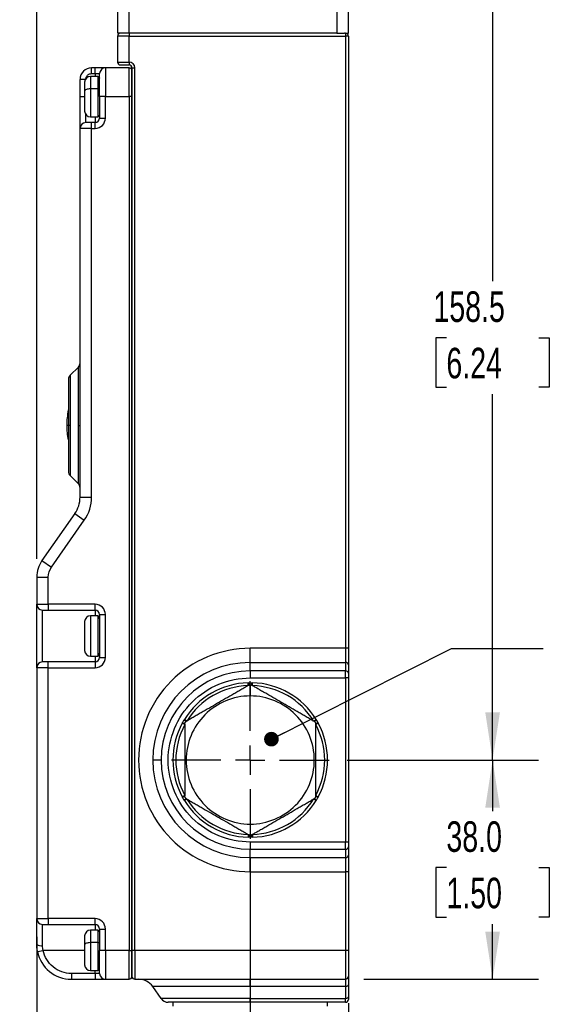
# Model space of a CAD drawing. Header units: millimetres. Extents: x 16 to 683, y 16 to 524.
# Tile 18 of 38: x 279 to 371, y 104 to 274. Entities that reach past the tile are written whole.
import ezdxf

# ---------------------------------------------------------------- set-up
doc = ezdxf.new("R2010")
doc.units = ezdxf.units.MM
doc.header["$LTSCALE"] = 2.5
doc.linetypes.add('CENTERX2', pattern=[20.32, 12.7, -2.54, 2.54, -2.54])
doc.layers.add('CENTER', color=40, linetype='CENTERX2')
doc.layers.add('DIMENSIONS', color=140, linetype='Continuous', lineweight=25)
doc.styles.add('SLDTEXTSTYLE0', font='TXT', dxfattribs={"width": 0.7})
doc.dimstyles.new('SLDDIMSTYLE1', dxfattribs={"dimtxt": 5.39502, "dimasz": 8.255, "dimexe": 0, "dimexo": 0.0625, "dimgap": 1.348755, "dimtad": 0, "dimtih": 1, "dimtoh": 1, "dimrnd": 1e-09, "dimzin": 4, "dimdsep": 46, "dimtxsty": 'SLDTEXTSTYLE0', "dimsah": 1, "dimcen": 0.09, "dimadec": 0, "dimazin": 1, "dimtfac": 1, "dimtofl": 0, "dimtmove": 0, "dimatfit": 3, "dimfxl": 0, "dimfrac": 2, "dimtolj": 1, "dimtzin": 12, "dimarcsym": 0})
doc.dimstyles.new('SLDDIMSTYLE2', dxfattribs={"dimtxt": 5.39502, "dimasz": 8.255, "dimexe": 0, "dimexo": 0.0625, "dimgap": 1.348755, "dimtad": 0, "dimtih": 1, "dimtoh": 1, "dimrnd": 1e-09, "dimzin": 12, "dimdsep": 46, "dimtxsty": 'SLDTEXTSTYLE0', "dimsah": 1, "dimcen": 0.09, "dimadec": 0, "dimazin": 3, "dimtfac": 1, "dimtofl": 0, "dimtmove": 0, "dimatfit": 3, "dimfxl": 0, "dimfrac": 2, "dimtolj": 1, "dimtzin": 12, "dimarcsym": 0})
doc.dimstyles.new('SLDDIMSTYLE4', dxfattribs={"dimtxt": 5.39502, "dimasz": 8.255, "dimexe": 0, "dimexo": 0.0625, "dimgap": 1.348755, "dimtad": 0, "dimtih": 1, "dimtoh": 1, "dimrnd": 1e-09, "dimzin": 4, "dimdsep": 46, "dimtxsty": 'SLDTEXTSTYLE0', "dimsah": 1, "dimcen": 0.09, "dimadec": 0, "dimazin": 1, "dimtfac": 1, "dimtmove": 0, "dimatfit": 0, "dimfxl": 0, "dimfrac": 2, "dimtolj": 1, "dimtzin": 12, "dimarcsym": 0})
doc.dimstyles.new('SLDDIMSTYLE6', dxfattribs={"dimtxt": 0.18, "dimasz": 2.54, "dimexe": 0, "dimexo": 0.0625, "dimgap": 0, "dimtad": 0, "dimtih": 1, "dimtoh": 1, "dimdec": 0, "dimrnd": 1e-09, "dimzin": 0, "dimdsep": 46, "dimtxsty": 'Standard', "dimblk1": 'DOT', "dimblk2": 'DOT', "dimsah": 1, "dimcen": 0.09, "dimadec": 0, "dimazin": 0, "dimtfac": 2.54, "dimtdec": 0, "dimtofl": 0, "dimtmove": 0, "dimatfit": 3, "dimldrblk": 'DOT', "dimfxl": 0, "dimfrac": 2, "dimtolj": 1, "dimtzin": 0, "dimarcsym": 0})

# ---------------------------------------------------------------- blocks, each defined once
blk = doc.blocks.new('_D_9')
at = {"layer": 'DIMENSIONS'}
for p, q in [((282.39, 180.99), (282.39, 358.09)), ((336.39, 274.78), (336.39, 358.09)), ((282.39, 350.16), (293.24, 350.16)), ((300.55, 350.16), (298.74, 350.16)), ((298.74, 350.16), (298.74, 341.58)), ((316.58, 350.16), (318.4, 350.16)), ((318.4, 350.16), (318.4, 341.58)), ((336.39, 350.16), (323.89, 350.16)), ((298.74, 341.58), (300.55, 341.58)), ((318.4, 341.58), (316.58, 341.58))]:
    blk.add_line(p, q, dxfattribs=at)
for points in [[(282.39, 350.16), (290.64, 348.89), (290.64, 351.43)], [(336.39, 350.16), (328.13, 351.43), (328.13, 348.89)]]:
    blk.add_solid(points, dxfattribs=at)
at = {"layer": 'DIMENSIONS', "char_height": 5.292, "attachment_point": 1, "style": 'SLDTEXTSTYLE0'}
for s, insert in [('54.0', (300.55, 358.19)), ('2.13', (300.55, 348.4))]:
    blk.add_mtext(s, dxfattribs=dict(at, insert=insert))
blk = doc.blocks.new('_D_10')
at = {"layer": 'DIMENSIONS'}
for p, q in [((319.39, 129.29), (319.39, 74.11)), ((336.39, 103.94), (336.39, 74.11)), ((319.39, 82.05), (303.51, 82.05)), ((336.39, 82.05), (346.07, 82.05)), ((353.38, 82.05), (351.57, 82.05)), ((351.57, 82.05), (351.57, 73.48)), ((369.41, 82.05), (371.22, 82.05)), ((371.22, 82.05), (371.22, 73.48)), ((351.57, 73.48), (353.38, 73.48)), ((371.22, 73.48), (369.41, 73.48))]:
    blk.add_line(p, q, dxfattribs=at)
for points in [[(319.39, 82.05), (311.13, 83.32), (311.13, 80.78)], [(336.39, 82.05), (344.64, 80.78), (344.64, 83.32)]]:
    blk.add_solid(points, dxfattribs=at)
at = {"layer": 'DIMENSIONS', "char_height": 5.292, "attachment_point": 1, "style": 'SLDTEXTSTYLE0'}
for s, insert in [('17.0', (353.38, 90.08)), ('0.67', (353.38, 80.3))]:
    blk.add_mtext(s, dxfattribs=dict(at, insert=insert))
blk = doc.blocks.new('_D_11')
at = {"layer": 'DIMENSIONS'}
for p, q in [((319.39, 129.29), (319.39, 74.11)), ((282.39, 115.43), (282.39, 74.11)), ((249.37, 82.05), (247.56, 82.05)), ((247.56, 82.05), (247.56, 73.48)), ((265.4, 82.05), (267.21, 82.05)), ((267.21, 82.05), (267.21, 73.48)), ((282.39, 82.05), (272.71, 82.05)), ((319.39, 82.05), (282.39, 82.05)), ((247.56, 73.48), (249.37, 73.48)), ((267.21, 73.48), (265.4, 73.48))]:
    blk.add_line(p, q, dxfattribs=at)
for points in [[(282.39, 82.05), (290.64, 80.78), (290.64, 83.32)], [(319.39, 82.05), (311.13, 83.32), (311.13, 80.78)]]:
    blk.add_solid(points, dxfattribs=at)
at = {"layer": 'DIMENSIONS', "char_height": 5.292, "attachment_point": 1, "style": 'SLDTEXTSTYLE0'}
for s, insert in [('37.0', (249.37, 90.08)), ('1.46', (249.37, 80.3))]:
    blk.add_mtext(s, dxfattribs=dict(at, insert=insert))
blk = doc.blocks.new('_D_12')
at = {"layer": 'DIMENSIONS'}
for p, q in [((336.21, 146.11), (369.33, 146.11)), ((361.39, 146.11), (361.39, 137.23)), ((353.38, 127.45), (351.57, 127.45)), ((351.57, 127.45), (351.57, 118.88)), ((369.41, 127.45), (371.22, 127.45)), ((371.22, 127.45), (371.22, 118.88)), ((351.57, 118.88), (353.38, 118.88)), ((371.22, 118.88), (369.41, 118.88)), ((361.39, 108.11), (361.39, 117.67)), ((339.06, 108.11), (369.33, 108.11))]:
    blk.add_line(p, q, dxfattribs=at)
for points in [[(361.39, 146.11), (360.12, 137.85), (362.66, 137.85)], [(361.39, 108.11), (362.66, 116.36), (360.12, 116.36)]]:
    blk.add_solid(points, dxfattribs=at)
at = {"layer": 'DIMENSIONS', "char_height": 5.292, "attachment_point": 1, "style": 'SLDTEXTSTYLE0'}
for s, insert in [('38.0', (353.38, 135.48)), ('1.50', (353.38, 125.7))]:
    blk.add_mtext(s, dxfattribs=dict(at, insert=insert))
blk = doc.blocks.new('_D_13')
at = {"layer": 'DIMENSIONS'}
for p, q in [((337.56, 304.61), (369.33, 304.61)), ((361.39, 304.61), (361.39, 229.1)), ((353.38, 219.32), (351.57, 219.32)), ((351.57, 219.32), (351.57, 210.75)), ((369.41, 219.32), (371.22, 219.32)), ((371.22, 219.32), (371.22, 210.75)), ((351.57, 210.75), (353.38, 210.75)), ((371.22, 210.75), (369.41, 210.75)), ((361.39, 146.11), (361.39, 209.54)), ((336.21, 146.11), (369.33, 146.11))]:
    blk.add_line(p, q, dxfattribs=at)
for points in [[(361.39, 304.61), (360.12, 296.35), (362.66, 296.35)], [(361.39, 146.11), (362.66, 154.36), (360.12, 154.36)]]:
    blk.add_solid(points, dxfattribs=at)
at = {"layer": 'DIMENSIONS', "char_height": 5.292, "attachment_point": 1, "style": 'SLDTEXTSTYLE0'}
for s, insert in [('158.5', (351.13, 227.35)), ('6.24', (353.38, 217.57))]:
    blk.add_mtext(s, dxfattribs=dict(at, insert=insert))
blk = doc.blocks.new('_Dot')
at = {"color": 0, "linetype": 'ByBlock', "lineweight": -2}
blk.add_line((-0.5, 0), (-1, 0), dxfattribs=at)
at = {"color": 0, "linetype": 'ByBlock', "const_width": 0.5}
blk.add_lwpolyline([(-0.25, 0, 1), (0.25, 0, 1)], format="xyb", close=True, dxfattribs=at)
blk = doc.blocks.new('SW_CENTERMARKSYMBOL_2')
at = {"layer": 'CENTER', "color": 0}
for p, q in [((0, 5.08), (0, 13.65)), ((0, 0), (0, 2.54)), ((-5.08, 0), (-13.65, 0)), ((0, 0), (-2.54, 0)), ((0, 0), (0, -2.54)), ((0, 0), (2.54, 0)), ((5.08, 0), (13.65, 0)), ((0, -5.08), (0, -13.65))]:
    blk.add_line(p, q, dxfattribs=at)

msp = doc.modelspace()

# ---------------------------------------------------------------- linework, layer by layer
for p, q in [((296.389281, 283.035626), (296.389281, 272.106694)), ((298.389281, 272.106694), (298.389281, 283.035626)), ((334.389281, 283.035626), (334.389281, 272.106694)), ((336.389281, 272.106694), (336.389281, 283.035626)), ((298.389281, 272.106694), (296.389281, 272.106694)), ((298.389281, 271.606694), (296.389281, 271.606694)), ((296.389281, 271.606694), (296.389281, 267.106694)), ((334.389281, 272.106694), (298.389281, 272.106694)), ((298.389281, 272.106694), (298.389281, 271.606694)), ((298.389281, 267.106694), (298.389281, 271.606694)), ((298.389281, 271.606694), (335.889281, 271.606694)), ((334.389281, 272.106694), (335.712156, 272.106694)), ((335.889281, 272.106694), (335.712156, 272.106694)), ((335.889281, 272.106694), (336.389281, 272.106694)), ((335.889281, 272.106694), (335.889281, 271.606694)), ((335.889281, 271.606694), (335.889281, 165.469225)), ((336.389281, 271.606694), (335.889281, 271.606694)), ((336.389281, 271.606694), (336.389281, 165.469225)), ((296.389281, 267.106694), (298.389281, 267.106694)), ((298.389281, 267.106694), (298.389281, 266.606694)), ((292.989281, 264.606694), (291.689281, 264.606694)), ((291.689281, 264.606694), (291.689281, 262.447365)), ((291.889281, 265.106694), (291.889281, 266.106694)), ((292.489281, 266.106694), (291.889281, 266.106694)), ((291.889281, 265.106694), (292.489281, 265.106694)), ((292.489281, 265.106694), (292.489281, 266.106694)), ((292.489281, 265.106694), (293.289281, 265.106694)), ((292.489281, 265.106694), (292.489281, 264.606694)), ((292.989281, 264.606694), (292.989281, 262.447365)), ((294.289281, 266.106694), (294.289281, 261.106694)), ((298.389281, 266.106694), (294.289281, 266.106694)), ((298.389281, 261.106694), (298.389281, 266.106694)), ((298.889281, 266.106694), (298.889281, 113.106694)), ((298.889281, 266.106694), (299.389281, 266.106694)), ((299.389281, 113.106694), (299.389281, 266.106694)), ((289.889281, 261.106694), (289.889281, 264.106694)), ((290.823255, 264.106694), (289.889281, 264.106694)), ((293.289281, 264.356694), (293.287846, 264.335997)), ((292.989281, 262.447365), (291.689281, 262.447365)), ((291.689281, 262.447365), (291.689281, 257.606694)), ((292.989281, 262.447365), (292.989281, 257.606694)), ((289.889281, 261.106694), (290.686099, 261.106694)), ((293.289281, 261.106694), (293.287846, 261.106694)), ((293.289281, 261.106694), (293.289281, 257.406694)), ((294.289281, 261.106694), (293.289281, 261.106694)), ((294.289281, 261.106694), (298.389281, 261.106694)), ((294.289281, 257.406694), (294.289281, 261.106694)), ((298.389281, 261.106694), (298.389281, 113.106694)), ((298.889281, 261.106694), (298.389281, 261.106694)), ((298.889281, 113.106694), (298.889281, 261.106694)), ((290.889281, 256.606694), (290.889281, 258.006694)), ((293.287846, 257.87739), (293.289281, 257.856694)), ((291.689281, 257.606694), (292.989281, 257.606694)), ((292.489281, 256.606694), (291.889281, 256.606694)), ((291.889281, 255.606694), (291.889281, 256.606694)), ((292.489281, 257.606694), (292.489281, 256.606694)), ((292.489281, 255.606694), (292.489281, 256.606694)), ((293.289281, 257.406694), (294.289281, 257.406694)), ((291.889281, 255.606694), (289.889281, 255.606694)), ((289.889281, 191.683188), (289.889281, 255.606694)), ((291.889281, 191.683188), (291.889281, 255.606694)), ((291.889281, 255.606694), (292.489281, 255.606694)), ((289.596387, 214.2138), (288.182174, 212.799587)), ((289.596387, 204.106694), (289.596387, 214.2138)), ((288.182174, 212.799587), (288.182174, 204.106694)), ((287.832465, 204.106694), (287.589281, 204.106694)), ((288.182174, 204.106694), (287.889281, 204.106694)), ((288.182174, 204.106694), (288.182174, 195.4138)), ((289.596387, 204.106694), (289.889281, 204.106694)), ((289.596387, 193.999587), (289.596387, 204.106694)), ((288.182174, 195.4138), (289.596387, 193.999587)), ((289.889281, 191.683188), (291.889281, 191.683188)), ((288.985041, 188.815305), (283.29352, 180.686972)), ((288.985041, 188.815305), (290.623345, 187.668152)), ((284.931825, 179.539819), (290.623345, 187.668152)), ((283.29352, 180.686972), (284.931825, 179.539819)), ((282.389281, 177.81909), (282.389281, 173.106694)), ((282.389281, 177.81909), (284.389281, 177.81909)), ((284.389281, 173.106694), (284.389281, 177.81909)), ((282.389281, 173.106694), (284.389281, 173.106694)), ((292.489281, 173.106694), (284.389281, 173.106694)), ((284.389281, 173.106694), (284.389281, 172.106694)), ((292.489281, 172.106694), (292.489281, 173.106694)), ((283.389281, 163.106694), (283.389281, 172.106694)), ((284.389281, 172.106694), (292.489281, 172.106694)), ((292.989281, 171.106694), (291.689281, 171.106694)), ((291.689281, 171.106129), (291.689281, 164.107258)), ((292.989281, 171.106129), (291.689281, 171.106129)), ((292.489281, 172.106694), (292.489281, 171.106694)), ((292.989281, 171.106129), (292.989281, 164.107258)), ((293.289281, 171.306694), (293.289281, 163.906694)), ((293.289281, 171.306694), (294.289281, 171.306694)), ((294.289281, 163.906694), (294.289281, 171.306694)), ((293.289281, 167.606694), (293.287846, 167.606694)), ((291.689281, 164.106694), (292.989281, 164.106694)), ((292.489281, 164.106694), (292.489281, 163.106694)), ((293.289281, 163.906694), (294.289281, 163.906694)), ((319.389281, 163.011769), (319.389281, 165.469225)), ((335.889281, 165.469225), (319.389281, 165.469225)), ((335.889281, 165.469225), (335.889281, 163.011769)), ((336.389281, 165.469225), (335.889281, 165.469225)), ((292.489281, 163.106694), (284.389281, 163.106694)), ((284.389281, 162.106694), (284.389281, 163.106694)), ((292.489281, 163.106694), (292.489281, 162.106694)), ((319.389281, 161.554571), (319.389281, 163.011769)), ((319.389281, 163.011769), (335.889281, 163.011769)), ((335.889281, 163.011769), (335.889281, 161.554571)), ((336.389281, 162.602193), (336.389281, 161.144995)), ((284.389281, 162.106694), (282.389281, 162.106694)), ((282.389281, 162.106694), (282.389281, 118.606694)), ((284.389281, 118.606694), (284.389281, 162.106694)), ((284.389281, 162.106694), (292.489281, 162.106694)), ((319.389281, 161.554571), (319.389281, 160.325843)), ((335.889281, 161.554571), (319.389281, 161.554571)), ((335.889281, 160.325843), (335.889281, 161.554571)), ((319.023765, 159.001514), (319.009598, 159.501313)), ((319.389281, 160.325843), (335.889281, 160.325843)), ((319.389281, 159.135194), (319.389281, 157.212545)), ((319.754796, 159.001514), (319.768964, 159.501313)), ((335.889281, 160.325843), (335.889281, 131.887544)), ((336.389281, 160.325843), (335.889281, 160.325843)), ((336.389281, 160.325843), (336.389281, 131.887544)), ((308.039281, 152.237558), (307.599358, 152.475189)), ((308.404796, 152.87065), (307.979041, 153.132818)), ((330.373765, 152.87065), (330.79952, 153.132818)), ((330.739281, 152.237558), (331.179203, 152.475189)), ((303.941403, 146.106694), (302.484206, 146.106694)), ((308.039281, 139.975829), (307.599358, 139.738199)), ((330.739281, 139.975829), (331.179203, 139.738199)), ((308.404796, 139.342737), (307.979041, 139.080569)), ((330.79952, 139.080569), (330.373765, 139.342737)), ((319.389281, 135.000842), (319.389281, 133.078193)), ((319.023765, 133.211873), (319.009598, 132.712074)), ((319.754796, 133.211873), (319.768964, 132.712074)), ((335.889281, 131.887544), (319.389281, 131.887544)), ((319.389281, 131.887544), (319.389281, 130.658816)), ((335.889281, 130.658816), (335.889281, 131.887544)), ((336.389281, 131.887544), (335.889281, 131.887544)), ((319.389281, 130.658816), (335.889281, 130.658816)), ((319.389281, 129.201618), (319.389281, 130.658816)), ((335.889281, 130.658816), (335.889281, 129.201618)), ((336.389281, 131.068392), (336.389281, 129.611194)), ((319.389281, 129.201618), (335.889281, 129.201618)), ((319.389281, 126.744162), (319.389281, 129.201618)), ((335.889281, 129.201618), (335.889281, 126.744162)), ((319.389281, 126.744162), (335.889281, 126.744162)), ((336.389281, 126.744162), (335.889281, 126.744162)), ((335.889281, 126.744162), (335.889281, 113.106694)), ((336.389281, 126.744162), (336.389281, 113.106694)), ((282.389281, 118.606694), (284.389281, 118.606694)), ((292.489281, 118.606694), (284.389281, 118.606694)), ((284.389281, 118.606694), (284.389281, 117.606694)), ((292.489281, 117.606694), (292.489281, 118.606694)), ((283.389281, 113.924875), (283.389281, 117.606694)), ((284.389281, 117.606694), (292.489281, 117.606694)), ((292.989281, 116.606694), (291.689281, 116.606694)), ((291.689281, 116.606694), (291.689281, 114.447365)), ((292.489281, 117.606694), (292.489281, 116.606694)), ((292.989281, 116.606694), (292.989281, 114.447365)), ((293.289281, 116.356694), (293.287846, 116.335997)), ((293.289281, 116.806694), (293.289281, 113.106694)), ((293.289281, 116.806694), (294.289281, 116.806694)), ((294.289281, 113.106694), (294.289281, 116.806694)), ((292.989281, 114.447365), (291.689281, 114.447365)), ((291.689281, 114.447365), (291.689281, 109.606694)), ((292.989281, 114.447365), (292.989281, 109.606694)), ((282.510505, 112.906694), (283.490301, 113.106694)), ((290.689281, 113.106694), (283.490301, 113.106694)), ((293.289281, 113.106694), (293.287846, 113.106694)), ((294.289281, 113.106694), (293.289281, 113.106694)), ((298.389281, 113.106694), (294.289281, 113.106694)), ((294.289281, 113.106694), (294.289281, 108.106694)), ((298.389281, 108.106694), (298.389281, 113.106694)), ((298.389281, 113.106694), (298.889281, 113.106694)), ((299.389281, 113.106694), (298.889281, 113.106694)), ((335.889281, 113.106694), (299.389281, 113.106694)), ((299.389281, 113.106694), (299.389281, 108.106694)), ((335.889281, 113.106694), (335.889281, 108.106694)), ((336.389281, 113.106694), (335.889281, 113.106694)), ((291.689281, 109.606694), (292.989281, 109.606694)), ((292.489281, 109.106694), (292.489281, 109.606694)), ((293.287846, 109.87739), (293.289281, 109.856694)), ((292.489281, 109.106694), (288.389281, 109.106694)), ((288.389281, 109.106694), (288.389281, 108.106694)), ((288.389281, 108.106694), (292.489281, 108.106694)), ((293.289281, 109.106694), (292.489281, 109.106694)), ((292.489281, 109.106694), (292.489281, 108.106694)), ((294.289281, 108.106694), (298.389281, 108.106694)), ((299.389281, 108.106694), (335.889281, 108.106694)), ((319.389281, 106.827423), (319.389281, 108.106694)), ((335.889281, 108.106694), (335.889281, 106.827423)), ((319.389281, 106.827423), (302.484206, 106.827423)), ((303.941403, 104.746329), (302.484206, 106.827423)), ((335.889281, 106.827423), (319.389281, 106.827423)), ((319.389281, 106.827423), (319.389281, 104.746329)), ((335.889281, 106.827423), (335.889281, 104.746329)), ((336.389281, 107.114211), (336.389281, 105.033117)), ((319.389281, 104.746329), (303.941403, 104.746329)), ((319.389281, 104.746329), (335.889281, 104.746329)), ((319.389281, 104.106694), (319.389281, 104.746329)), ((335.889281, 104.106694), (335.889281, 104.746329)), ((305.989281, 104.106694), (305.989281, 103.406694)), ((319.389281, 104.106694), (319.389281, 103.389899)), ((335.889281, 104.106694), (319.389281, 104.106694)), ((332.789281, 103.406694), (332.789281, 104.106694))]:
    msp.add_line(p, q)
at = {"flags": 128}
for points in [[(291.689281, 262.447365), (291.49419, 262.440005), (291.306597, 262.418207), (291.13371, 262.38281), (290.982174, 262.335173), (290.857811, 262.277127), (290.765401, 262.210903), (290.708495, 262.139045), (290.689281, 262.064316)], [(291.689281, 114.447365), (291.49419, 114.440005), (291.306597, 114.418207), (291.13371, 114.38281), (290.982174, 114.335173), (290.857811, 114.277127), (290.765401, 114.210903), (290.708495, 114.139045), (290.689281, 114.064316)], [(336.389281, 107.114211), (336.379673, 107.058261), (336.35122, 107.004462), (336.305016, 106.95488), (336.242834, 106.911421), (336.167066, 106.875755), (336.080622, 106.849253), (335.986826, 106.832933), (335.889281, 106.827423)], [(336.389281, 105.033117), (336.379673, 104.977168), (336.35122, 104.923368), (336.305016, 104.873786), (336.242834, 104.830327), (336.167066, 104.794661), (336.080622, 104.768159), (335.986826, 104.751839), (335.889281, 104.746329)]]:
    msp.add_lwpolyline(points, dxfattribs=at)
for centre, radius, start, end in [((296.889281, 271.606694), 0.5, 90, 180), ((335.889281, 271.606694), 0.5, 0, 90), ((296.889281, 267.106694), 0.5, 180, 270), ((298.389281, 266.106694), 0.5, 0, 90), ((291.889281, 264.106694), 2, 90, 180), ((291.689281, 263.606694), 1, 90, 180), ((292.989281, 264.306694), 0.3, 0, 90), ((294.289281, 265.106694), 1, 90, 180), ((298.389281, 265.606694), 0.5, 0, 90), ((293.04898, 262.137572), 0.315492, 40.78885828, 100.90755475), ((291.689281, 258.606694), 1, 180, 270), ((292.989281, 257.906694), 0.3, 270, 0), ((290.889281, 255.606694), 1, 90, 180), ((292.489281, 257.406694), 0.8, 270, 0), ((288.889281, 214.920907), 1, 315, 0), ((288.889281, 212.09248), 1, 135, 180), ((302.134281, 204.106694), 14.545, 169.36493434, 180), ((302.134281, 204.106694), 14.545, 180, 189.93484829), ((288.889281, 196.120907), 1, 180, 225), ((288.889281, 193.29248), 1, 0, 45), ((284.889281, 191.683188), 5, 325, 0), ((287.389281, 177.81909), 5, 145, 180), ((283.389281, 173.106694), 1, 180, 270), ((291.689281, 170.106694), 1, 90, 180), ((291.6892, 170.106209), 0.999919, 89.99537591, 179.99537517), ((292.489281, 171.306694), 0.8, 0, 90), ((292.989281, 170.806694), 0.3, 0, 90), ((292.989305, 170.806153), 0.299976, 0.00462483, 90.00462409), ((293.139281, 170.856694), 0.15, 270, 352.06936373), ((291.689281, 165.106694), 1, 180, 270), ((292.489281, 163.906694), 0.8, 270, 0), ((292.989281, 164.406694), 0.3, 270, 0), ((293.139281, 164.356694), 0.15, 0, 90), ((283.389281, 162.106694), 1, 90, 180), ((319.389281, 146.106694), 16.905075, 90, 180), ((335.930404, 162.55199), 0.461614, 6.24354639, 95.1110738), ((319.389281, 146.106694), 15.447877, 90, 180), ((335.930404, 161.094792), 0.461614, 6.24354639, 95.1110738), ((319.389281, 146.106694), 13.4, 91.62366685, 148.37633315), ((320.616044, 159.191869), 1.481932, 167.80709066, 184.7866932), ((318.162517, 159.191869), 1.481932, 355.2133068, 12.19290934), ((319.389281, 146.106694), 13.4, 31.62366685, 88.37633315), ((319.389281, 146.106694), 13.4, 151.62366685, 208.37633315), ((308.670568, 153.71169), 1.481932, 227.80709066, 244.7866932), ((307.443805, 151.586873), 1.481932, 55.2133068, 72.19290934), ((331.334757, 151.586873), 1.481932, 107.80709066, 124.7866932), ((330.107993, 153.71169), 1.481932, 295.2133068, 312.19290934), ((319.389281, 146.106694), 13.4, 331.62366685, 28.37633315), ((319.389281, 146.106694), 16.905075, 180, 270), ((319.389281, 146.106694), 15.447877, 180, 270), ((308.670568, 138.501697), 1.481932, 115.2133068, 132.19290934), ((307.443805, 140.626514), 1.481932, 287.80709066, 304.7866932), ((319.389281, 146.106694), 13.4, 211.62366685, 268.37633315), ((319.389281, 146.106694), 13.4, 271.62366685, 328.37633315), ((331.334757, 140.626514), 1.481932, 235.2133068, 252.19290934), ((330.107993, 138.501697), 1.481932, 47.80709066, 64.7866932), ((320.616044, 133.021518), 1.481932, 175.2133068, 192.19290934), ((318.162517, 133.021518), 1.481932, 347.80709066, 4.7866932), ((335.930404, 131.118595), 0.461614, 264.8889262, 353.75645361), ((335.930404, 129.661397), 0.461614, 264.8889262, 353.75645361), ((283.389281, 118.606694), 1, 180, 270), ((291.689281, 115.606694), 1, 90, 180), ((292.489281, 116.806694), 0.8, 0, 90), ((292.989281, 116.306694), 0.3, 0, 90), ((293.04898, 114.137572), 0.315492, 40.78885828, 100.90755475), ((283.147545, 115.436239), 1.530574, 240.30308502, 279.08722204), ((288.389281, 114.106694), 6, 191.53695903, 270), ((291.689281, 110.606694), 1, 180, 270), ((292.989281, 109.906694), 0.3, 270, 354.39443352), ((294.289281, 109.106694), 1, 180, 270), ((298.389281, 108.606694), 0.5, 270, 0), ((299.389281, 108.606694), 0.5, 180, 270), ((300.026749, 105.106694), 3, 35, 90), ((335.889281, 108.606694), 0.5, 270, 0), ((305.170131, 105.606694), 1.5, 215, 270), ((335.889281, 104.606694), 0.5, 270, 0)]:
    msp.add_arc(centre, radius, start, end)
for points in [[(298.389281, 272.106694), (297.561408, 272.106694), (296.889281, 272.106694), (296.889281, 272.106694)], [(296.889281, 266.606694), (296.889281, 266.606694), (297.561408, 266.606694), (298.389281, 266.606694)], [(299.389281, 266.106694), (299.389281, 266.658609), (298.941196, 267.106694), (298.389281, 267.106694)], [(294.289281, 266.106694), (294.289281, 266.106694), (293.482728, 266.106694), (292.489281, 266.106694)], [(298.889281, 261.106694), (298.889281, 263.590311), (298.889281, 265.606694), (298.889281, 265.606694)], [(291.889281, 256.606694), (291.337366, 256.606694), (290.889281, 256.606694), (290.889281, 256.606694)], [(290.623345, 187.668152), (291.44729, 188.844869), (291.889281, 190.246682), (291.889281, 191.683188)], [(284.389281, 177.81909), (284.389281, 178.434735), (284.578705, 179.035512), (284.931825, 179.539819)], [(283.389281, 172.106694), (283.389281, 172.106694), (283.837366, 172.106694), (284.389281, 172.106694)], [(292.489281, 162.106694), (293.482728, 162.106694), (294.289281, 162.913247), (294.289281, 163.906694)], [(284.389281, 163.106694), (283.837366, 163.106694), (283.389281, 163.106694), (283.389281, 163.106694)], [(319.023765, 159.001514), (314.67748, 158.878315), (310.684633, 156.573043), (308.404796, 152.87065)], [(319.389281, 159.506694), (319.463211, 159.506694), (319.537095, 159.506082), (319.61102, 159.504859)], [(330.373765, 152.87065), (328.093929, 156.573043), (324.101081, 158.878315), (319.754796, 159.001514)], [(308.039281, 152.237558), (305.972832, 148.411965), (305.972832, 143.801422), (308.039281, 139.975829)], [(330.739281, 139.975829), (332.805729, 143.801422), (332.805729, 148.411965), (330.739281, 152.237558)], [(308.404796, 139.342737), (310.684633, 135.640344), (314.67748, 133.335072), (319.023765, 133.211873)], [(319.754796, 133.211873), (324.101081, 133.335072), (328.093929, 135.640344), (330.373765, 139.342737)], [(319.61102, 132.708528), (319.537079, 132.707305), (319.463177, 132.706694), (319.389281, 132.706694)], [(283.389281, 117.606694), (283.389281, 117.606694), (283.837366, 117.606694), (284.389281, 117.606694)], [(283.490301, 113.106694), (283.422414, 113.378804), (283.389281, 113.651778), (283.389281, 113.924875)], [(298.889281, 108.606694), (298.889281, 108.606694), (298.889281, 110.623076), (298.889281, 113.106694)], [(298.889281, 113.106694), (298.889281, 110.623076), (298.889281, 108.606694), (298.889281, 108.606694)], [(292.489281, 108.106694), (293.482728, 108.106694), (294.289281, 108.106694), (294.289281, 108.106694)]]:
    msp.add_open_spline(points, degree=3)
for points, knots in [([(290.909467, 264.212522), (290.919849, 264.301872), (290.938148, 264.459364), (291.048491, 264.65941), (291.176913, 264.818703), (291.336271, 264.947949), (291.569244, 265.072517), (291.76352, 265.093264), (291.889281, 265.106694)], [0, 0, 0, 0, 0.1832149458, 0.3229410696, 0.4630348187, 0.6027611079, 0.7428550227, 1, 1, 1, 1]), ([(293.289281, 261.106694), (293.289281, 261.169999), (293.289281, 261.296194), (293.289281, 261.484595), (293.289281, 261.67134), (293.289281, 261.856426), (293.289281, 262.039852), (293.289281, 262.221613), (293.289281, 262.401708), (293.289281, 262.646448), (293.289281, 262.949807), (293.289281, 263.301554), (293.289281, 263.633223), (293.289281, 263.939977), (293.289281, 264.216959), (293.289281, 264.458779), (293.289281, 264.664505), (293.289281, 264.828457), (293.289281, 264.954228), (293.289281, 265.04197), (293.289281, 265.096719), (293.289281, 265.103359), (293.289281, 265.106694)], [0, 0, 0, 0, 0.0302321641, 0.0602656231, 0.0901667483, 0.120002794, 0.149841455, 0.1797504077, 0.2097968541, 0.2400470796, 0.3043172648, 0.3686712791, 0.4343090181, 0.5000323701, 0.5656701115, 0.6313934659, 0.6956636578, 0.7600176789, 0.8202677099, 0.8799880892, 0.9397189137, 1, 1, 1, 1]), ([(290.689281, 263.606368), (290.689281, 263.614454), (290.689281, 263.471744), (290.689281, 262.92181), (290.689281, 262.527236), (290.689281, 262.064316)], [0, 0, 0, 0, 0.5, 0.5, 1, 1, 1, 1]), ([(290.689281, 262.064316), (290.689281, 261.761065), (290.689281, 261.292905), (290.689281, 260.635381), (290.689281, 260.144636), (290.689281, 259.692295), (290.689281, 259.18847), (290.689281, 258.755043), (290.689281, 258.579998), (290.689281, 258.609221), (290.689281, 258.610423)], [0, 0, 0, 0, 0.1915990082, 0.2957913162, 0.4000931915, 0.5042855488, 0.6085874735, 0.8001864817, 0.9917854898, 1, 1, 1, 1]), ([(289.889281, 255.606694), (289.889281, 255.607399), (289.889281, 255.608808), (289.889281, 255.620244), (289.889281, 255.638509), (289.889281, 255.664274), (289.889281, 255.715412), (289.889281, 255.81242), (289.889281, 255.98721), (289.889281, 256.214688), (289.889281, 256.592502), (289.889281, 257.189793), (289.889281, 257.925483), (289.889281, 258.572231), (289.889281, 259.071848), (289.889281, 259.584373), (289.889281, 260.040038), (289.889281, 260.436914), (289.889281, 260.771146), (289.889281, 260.994762), (289.889281, 261.106694)], [0, 0, 0, 0, 0.0233344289, 0.0466268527, 0.0699085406, 0.093210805, 0.1165648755, 0.1782980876, 0.2400920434, 0.3043993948, 0.3687677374, 0.5000056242, 0.6312435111, 0.6955508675, 0.7599192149, 0.8216524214, 0.8834463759, 0.9223081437, 0.9611109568, 1, 1, 1, 1]), ([(292.489281, 255.606694), (292.966657, 255.606694), (293.424517, 255.796345), (294.099629, 256.471457), (294.289281, 256.929317), (294.289281, 257.406694)], [0, 0, 0, 0, 0.5, 0.5, 1, 1, 1, 1]), ([(287.889281, 212.09248), (287.889281, 212.09248), (287.889281, 211.25108), (287.889281, 208.255914), (287.889281, 206.224596), (287.889281, 204.106694)], [0, 0, 0, 0, 0.5, 0.5, 1, 1, 1, 1]), ([(287.889281, 204.106694), (287.889281, 201.988791), (287.889281, 199.957473), (287.889281, 196.962307), (287.889281, 196.120907), (287.889281, 196.120907)], [0, 0, 0, 0, 0.5, 0.5, 1, 1, 1, 1]), ([(282.389281, 162.106694), (282.389281, 162.107399), (282.389281, 162.108808), (282.389281, 162.120244), (282.389281, 162.138509), (282.389281, 162.164274), (282.389281, 162.215412), (282.389281, 162.31242), (282.389281, 162.487209), (282.389281, 162.714692), (282.389281, 163.092484), (282.389281, 163.689947), (282.389281, 164.569468), (282.389281, 165.555179), (282.389281, 166.580238), (282.389281, 167.606694), (282.389281, 168.63315), (282.389281, 169.658208), (282.389281, 170.643919), (282.389281, 171.52344), (282.389281, 172.120793), (282.389281, 172.498613), (282.389281, 172.726055), (282.389281, 172.900894), (282.389281, 173.008266), (282.389281, 173.069025), (282.389281, 173.100828), (282.389281, 173.104737), (282.389281, 173.106694)], [0, 0, 0, 0, 0.0116726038, 0.0233241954, 0.0349704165, 0.0466269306, 0.0583093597, 0.0891902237, 0.1201014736, 0.1522700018, 0.1844690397, 0.2501182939, 0.3157675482, 0.3800525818, 0.4417717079, 0.5000028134, 0.558233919, 0.619953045, 0.6842380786, 0.7498873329, 0.8155365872, 0.8477051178, 0.8799041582, 0.9107850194, 0.9416962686, 0.961136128, 0.9805464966, 1, 1, 1, 1]), ([(294.289281, 171.306694), (294.289281, 171.78407), (294.099629, 172.24193), (293.424517, 172.917042), (292.966657, 173.106694), (292.489281, 173.106694)], [0, 0, 0, 0, 0.5, 0.5, 1, 1, 1, 1]), ([(290.689281, 170.10629), (290.689281, 170.0815), (290.689281, 168.941342), (290.689281, 166.182212), (290.689281, 165.082307), (290.689281, 165.107097)], [0, 0, 0, 0, 0.5, 0.5, 1, 1, 1, 1]), ([(319.389281, 165.469225), (314.254163, 165.469225), (309.32898, 163.429147), (302.066827, 156.166995), (300.026749, 151.241811), (300.026749, 140.971576), (302.066827, 136.046393), (309.32898, 128.78424), (314.254163, 126.744162), (319.389281, 126.744162)], [0, 0, 0, 0, 0.25, 0.25, 0.5, 0.5, 0.75, 0.75, 1, 1, 1, 1]), ([(336.389281, 165.469225), (336.389281, 165.41395), (336.389281, 165.303571), (336.389281, 165.138505), (336.389281, 164.974326), (336.389281, 164.811029), (336.389281, 164.564351), (336.389281, 164.23905), (336.389281, 163.849301), (336.389281, 163.483137), (336.389281, 163.186043), (336.389281, 162.950506), (336.389281, 162.765566), (336.389281, 162.656715), (336.389281, 162.602193)], [0, 0, 0, 0, 0.04937085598, 0.09858797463, 0.1477618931, 0.19700343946, 0.24642298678, 0.37314453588, 0.50001976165, 0.6267413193, 0.75361655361, 0.83579619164, 0.91775272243, 1, 1, 1, 1]), ([(336.389281, 161.144995), (336.389281, 161.125782), (336.389281, 161.087615), (336.389281, 161.021613), (336.389281, 160.949898), (336.389281, 160.871829), (336.389281, 160.769979), (336.389281, 160.641957), (336.389281, 160.485971), (336.389281, 160.379465), (336.389281, 160.325843)], [0, 0, 0, 0, 0.1008820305, 0.2004028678, 0.2994954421, 0.3991047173, 0.5001611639, 0.667381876, 0.8325361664, 1, 1, 1, 1]), ([(319.389281, 131.887544), (315.618235, 131.887544), (312.001356, 133.385704), (306.668291, 138.718769), (305.170131, 142.335647), (305.170131, 149.87774), (306.668291, 153.494618), (312.001356, 158.827683), (315.618235, 160.325843), (319.389281, 160.325843)], [0, 0, 0, 0, 0.25, 0.25, 0.5, 0.5, 0.75, 0.75, 1, 1, 1, 1]), ([(319.139281, 159.068207), (318.985559, 158.979456), (318.793377, 158.868499), (318.374228, 158.626503), (318.154002, 158.499356), (317.701724, 158.238233), (317.468357, 158.103499), (317.002094, 157.834302), (316.768296, 157.699318), (316.065662, 157.293652), (315.595626, 157.022277), (314.6545, 156.478918), (314.1834, 156.206928), (313.240823, 155.662731), (312.769185, 155.390431), (311.827641, 154.84683), (311.357533, 154.575413), (310.655401, 154.170037), (310.421874, 154.03521), (309.956484, 153.766517), (309.724265, 153.632445), (309.272811, 153.371798), (309.050243, 153.243298), (308.739826, 153.064079), (308.640523, 153.006746), (308.453471, 152.898752), (308.365445, 152.84793), (308.289281, 152.803957)], [0, 0, 0, 0, 0.0625, 0.0625, 0.125, 0.125, 0.1875, 0.1875, 0.25, 0.25, 0.375, 0.375, 0.5, 0.5, 0.625, 0.625, 0.75, 0.75, 0.8125, 0.8125, 0.875, 0.875, 0.9375, 0.9375, 0.96875, 0.96875, 1, 1, 1, 1]), ([(319.009598, 159.501313), (319.036137, 159.502026), (319.088826, 159.503441), (319.141433, 159.504389), (319.167541, 159.504859)], [0, 0, 0, 0, 0.503699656, 1, 1, 1, 1]), ([(319.139281, 159.068207), (319.169842, 159.085852), (319.203048, 159.101127), (319.283668, 159.125727), (319.333201, 159.135194), (319.389281, 159.135194)], [0, 0, 0, 0, 0.5, 0.5, 1, 1, 1, 1]), ([(319.167541, 159.504859), (319.213574, 159.505502), (319.287416, 159.506534), (319.361413, 159.50665), (319.389281, 159.506694)], [0, 0, 0, 0, 0.62339780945, 1, 1, 1, 1]), ([(319.389281, 159.135194), (319.445742, 159.135194), (319.495282, 159.125627), (319.575524, 159.101106), (319.6087, 159.085863), (319.639281, 159.068207)], [0, 0, 0, 0, 0.5, 0.5, 1, 1, 1, 1]), ([(319.61102, 159.504859), (319.637129, 159.504389), (319.689735, 159.503441), (319.742424, 159.502026), (319.768964, 159.501313)], [0, 0, 0, 0, 0.496300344, 1, 1, 1, 1]), ([(330.489281, 152.803957), (330.335559, 152.892708), (330.143377, 153.003664), (329.724228, 153.24566), (329.504002, 153.372807), (329.051724, 153.633931), (328.818357, 153.768665), (328.352094, 154.037862), (328.118296, 154.172845), (327.415662, 154.578511), (326.945626, 154.849887), (326.0045, 155.393246), (325.5334, 155.665236), (324.590823, 156.209433), (324.119185, 156.481733), (323.177641, 157.025334), (322.707533, 157.296751), (322.005401, 157.702127), (321.771874, 157.836954), (321.306484, 158.105647), (321.074265, 158.239719), (320.622811, 158.500366), (320.400243, 158.628865), (320.089826, 158.808084), (319.990523, 158.865417), (319.803471, 158.973412), (319.715445, 159.024234), (319.639281, 159.068207)], [0, 0, 0, 0, 0.0625, 0.0625, 0.125, 0.125, 0.1875, 0.1875, 0.25, 0.25, 0.375, 0.375, 0.5, 0.5, 0.625, 0.625, 0.75, 0.75, 0.8125, 0.8125, 0.875, 0.875, 0.9375, 0.9375, 0.96875, 0.96875, 1, 1, 1, 1]), ([(319.389281, 157.212545), (316.443909, 157.212545), (313.61895, 156.042408), (309.453566, 151.877024), (308.28343, 149.052065), (308.28343, 143.161322), (309.453566, 140.336363), (313.61895, 136.170979), (316.443909, 135.000842), (319.389281, 135.000842)], [0, 0, 0, 0, 0.25, 0.25, 0.5, 0.5, 0.75, 0.75, 1, 1, 1, 1]), ([(319.389281, 135.000842), (322.334652, 135.000842), (325.159611, 136.170979), (329.324995, 140.336363), (330.495132, 143.161322), (330.495132, 149.052065), (329.324995, 151.877024), (325.159611, 156.042408), (322.334652, 157.212545), (319.389281, 157.212545)], [0, 0, 0, 0, 0.25, 0.25, 0.5, 0.5, 0.75, 0.75, 1, 1, 1, 1]), ([(307.599358, 152.475189), (307.612011, 152.498529), (307.63713, 152.544866), (307.662613, 152.590899), (307.67526, 152.613744)], [0, 0, 0, 0, 0.503699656, 1, 1, 1, 1]), ([(307.67526, 152.613744), (307.711179, 152.678406), (307.747609, 152.742727), (307.821522, 152.870748), (307.858986, 152.934413), (307.896999, 152.997808)], [0, 0, 0, 0, 0.5, 0.5, 1, 1, 1, 1]), ([(307.896999, 152.997808), (307.91046, 153.020184), (307.937584, 153.065269), (307.965154, 153.110191), (307.979041, 153.132818)], [0, 0, 0, 0, 0.496300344, 1, 1, 1, 1]), ([(308.039281, 152.370944), (308.039281, 152.406298), (308.042666, 152.442765), (308.061754, 152.525064), (308.078693, 152.57327), (308.12035, 152.64529), (308.136313, 152.66797), (308.167475, 152.706158), (308.183007, 152.722382), (308.229009, 152.765265), (308.258757, 152.786334), (308.289281, 152.803957)], [0, 0, 0, 0, 0.25, 0.25, 0.5, 0.5, 0.625, 0.625, 0.75, 0.75, 1, 1, 1, 1]), ([(308.039281, 152.370944), (308.039281, 152.193441), (308.039281, 151.971529), (308.039281, 151.487537), (308.039281, 151.233242), (308.039281, 150.710996), (308.039281, 150.441527), (308.039281, 149.903134), (308.039281, 149.633166), (308.039281, 148.821835), (308.039281, 148.279084), (308.039281, 147.192366), (308.039281, 146.648386), (308.039281, 145.559992), (308.039281, 145.015391), (308.039281, 143.92819), (308.039281, 143.385356), (308.039281, 142.574604), (308.039281, 142.30495), (308.039281, 141.767564), (308.039281, 141.49942), (308.039281, 140.978126), (308.039281, 140.721126), (308.039281, 140.362688), (308.039281, 140.248022), (308.039281, 140.032034), (308.039281, 139.93039), (308.039281, 139.842443)], [0, 0, 0, 0, 0.0625, 0.0625, 0.125, 0.125, 0.1875, 0.1875, 0.25, 0.25, 0.375, 0.375, 0.5, 0.5, 0.625, 0.625, 0.75, 0.75, 0.8125, 0.8125, 0.875, 0.875, 0.9375, 0.9375, 0.96875, 0.96875, 1, 1, 1, 1]), ([(330.489281, 152.803957), (330.519898, 152.78628), (330.549787, 152.765114), (330.611515, 152.707434), (330.644794, 152.668662), (330.686337, 152.596576), (330.697997, 152.571411), (330.715487, 152.52533), (330.721772, 152.503767), (330.735909, 152.442487), (330.739281, 152.40619), (330.739281, 152.370944)], [0, 0, 0, 0, 0.25, 0.25, 0.5, 0.5, 0.625, 0.625, 0.75, 0.75, 1, 1, 1, 1]), ([(330.739281, 139.842443), (330.739281, 140.019946), (330.739281, 140.241859), (330.739281, 140.72585), (330.739281, 140.980145), (330.739281, 141.502391), (330.739281, 141.77186), (330.739281, 142.310254), (330.739281, 142.580221), (330.739281, 143.391553), (330.739281, 143.934303), (330.739281, 145.021021), (330.739281, 145.565001), (330.739281, 146.653395), (330.739281, 147.197996), (330.739281, 148.285197), (330.739281, 148.828032), (330.739281, 149.638783), (330.739281, 149.908437), (330.739281, 150.445823), (330.739281, 150.713967), (330.739281, 151.235261), (330.739281, 151.492261), (330.739281, 151.850699), (330.739281, 151.965365), (330.739281, 152.181353), (330.739281, 152.282997), (330.739281, 152.370944)], [0, 0, 0, 0, 0.0625, 0.0625, 0.125, 0.125, 0.1875, 0.1875, 0.25, 0.25, 0.375, 0.375, 0.5, 0.5, 0.625, 0.625, 0.75, 0.75, 0.8125, 0.8125, 0.875, 0.875, 0.9375, 0.9375, 0.96875, 0.96875, 1, 1, 1, 1]), ([(330.79952, 153.132818), (330.813407, 153.110191), (330.840977, 153.065269), (330.868101, 153.020184), (330.881563, 152.997808)], [0, 0, 0, 0, 0.503699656, 1, 1, 1, 1]), ([(330.881563, 152.997808), (330.905124, 152.95826), (330.942922, 152.894817), (330.994081, 152.806734), (331.044786, 152.718383), (331.080831, 152.653928), (331.103302, 152.613744)], [0, 0, 0, 0, 0.3116831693, 0.499999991, 0.6882853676, 1, 1, 1, 1]), ([(331.103302, 152.613744), (331.115949, 152.590899), (331.141432, 152.544866), (331.166551, 152.498529), (331.179203, 152.475189)], [0, 0, 0, 0, 0.496300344, 1, 1, 1, 1]), ([(307.67526, 139.599643), (307.662613, 139.622489), (307.63713, 139.668521), (307.612011, 139.714858), (307.599358, 139.738199)], [0, 0, 0, 0, 0.496300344, 1, 1, 1, 1]), ([(307.896999, 139.215579), (307.873437, 139.255127), (307.835639, 139.31857), (307.78448, 139.406653), (307.733775, 139.495004), (307.697731, 139.559459), (307.67526, 139.599643)], [0, 0, 0, 0, 0.3116831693, 0.499999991, 0.6882853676, 1, 1, 1, 1]), ([(307.979041, 139.080569), (307.965154, 139.103196), (307.937584, 139.148119), (307.91046, 139.193203), (307.896999, 139.215579)], [0, 0, 0, 0, 0.503699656, 1, 1, 1, 1]), ([(308.289281, 139.40943), (308.258663, 139.427107), (308.228774, 139.448273), (308.167046, 139.505953), (308.133768, 139.544725), (308.092224, 139.616812), (308.080565, 139.641976), (308.063075, 139.688057), (308.05679, 139.70962), (308.042653, 139.7709), (308.039281, 139.807197), (308.039281, 139.842443)], [0, 0, 0, 0, 0.25, 0.25, 0.5, 0.5, 0.625, 0.625, 0.75, 0.75, 1, 1, 1, 1]), ([(308.289281, 139.40943), (308.443002, 139.320679), (308.635185, 139.209723), (309.054334, 138.967727), (309.274559, 138.84058), (309.726838, 138.579456), (309.960205, 138.444722), (310.426467, 138.175525), (310.660266, 138.040542), (311.3629, 137.634876), (311.832935, 137.363501), (312.774061, 136.820141), (313.245161, 136.548152), (314.187738, 136.003954), (314.659376, 135.731654), (315.60092, 135.188053), (316.071029, 134.916636), (316.77316, 134.51126), (317.006687, 134.376433), (317.472077, 134.107741), (317.704296, 133.973669), (318.155751, 133.713021), (318.378319, 133.584522), (318.688735, 133.405303), (318.788039, 133.34797), (318.97509, 133.239975), (319.063117, 133.189153), (319.139281, 133.14518)], [0, 0, 0, 0, 0.0625, 0.0625, 0.125, 0.125, 0.1875, 0.1875, 0.25, 0.25, 0.375, 0.375, 0.5, 0.5, 0.625, 0.625, 0.75, 0.75, 0.8125, 0.8125, 0.875, 0.875, 0.9375, 0.9375, 0.96875, 0.96875, 1, 1, 1, 1]), ([(319.639281, 133.14518), (319.793002, 133.233931), (319.985185, 133.344888), (320.404334, 133.586884), (320.624559, 133.714031), (321.076838, 133.975154), (321.310205, 134.109888), (321.776467, 134.379085), (322.010266, 134.514069), (322.7129, 134.919735), (323.182935, 135.19111), (324.124061, 135.734469), (324.595161, 136.006459), (325.537738, 136.550656), (326.009376, 136.822956), (326.95092, 137.366557), (327.421029, 137.637974), (328.12316, 138.04335), (328.356687, 138.178177), (328.822077, 138.44687), (329.054296, 138.580942), (329.505751, 138.841589), (329.728319, 138.970089), (330.038735, 139.149308), (330.138039, 139.206641), (330.32509, 139.314635), (330.413117, 139.365457), (330.489281, 139.40943)], [0, 0, 0, 0, 0.0625, 0.0625, 0.125, 0.125, 0.1875, 0.1875, 0.25, 0.25, 0.375, 0.375, 0.5, 0.5, 0.625, 0.625, 0.75, 0.75, 0.8125, 0.8125, 0.875, 0.875, 0.9375, 0.9375, 0.96875, 0.96875, 1, 1, 1, 1]), ([(330.739281, 139.842443), (330.739281, 139.807089), (330.735895, 139.770622), (330.716807, 139.688324), (330.699868, 139.640117), (330.658212, 139.568097), (330.642248, 139.545417), (330.611086, 139.50723), (330.595554, 139.491005), (330.549553, 139.448122), (330.519805, 139.427053), (330.489281, 139.40943)], [0, 0, 0, 0, 0.25, 0.25, 0.5, 0.5, 0.625, 0.625, 0.75, 0.75, 1, 1, 1, 1]), ([(330.881563, 139.215579), (330.868101, 139.193203), (330.840977, 139.148119), (330.813407, 139.103196), (330.79952, 139.080569)], [0, 0, 0, 0, 0.496300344, 1, 1, 1, 1]), ([(331.103302, 139.599643), (331.067383, 139.534981), (331.030953, 139.47066), (330.957039, 139.342639), (330.919576, 139.278974), (330.881563, 139.215579)], [0, 0, 0, 0, 0.5, 0.5, 1, 1, 1, 1]), ([(331.179203, 139.738199), (331.166551, 139.714858), (331.141432, 139.668521), (331.115949, 139.622489), (331.103302, 139.599643)], [0, 0, 0, 0, 0.503699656, 1, 1, 1, 1]), ([(319.389281, 133.078193), (319.332819, 133.078193), (319.283279, 133.087761), (319.203037, 133.112281), (319.169861, 133.127524), (319.139281, 133.14518)], [0, 0, 0, 0, 0.5, 0.5, 1, 1, 1, 1]), ([(319.639281, 133.14518), (319.60872, 133.127536), (319.575514, 133.11226), (319.494893, 133.08766), (319.445361, 133.078193), (319.389281, 133.078193)], [0, 0, 0, 0, 0.5, 0.5, 1, 1, 1, 1]), ([(319.167541, 132.708528), (319.141433, 132.708999), (319.088826, 132.709946), (319.036137, 132.711361), (319.009598, 132.712074)], [0, 0, 0, 0, 0.496300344, 1, 1, 1, 1]), ([(319.389281, 132.706694), (319.361413, 132.706737), (319.287416, 132.706853), (319.213574, 132.707885), (319.167541, 132.708528)], [0, 0, 0, 0, 0.3766021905, 1, 1, 1, 1]), ([(319.768964, 132.712074), (319.742424, 132.711361), (319.689735, 132.709946), (319.637129, 132.708999), (319.61102, 132.708528)], [0, 0, 0, 0, 0.503699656, 1, 1, 1, 1]), ([(336.389281, 131.887544), (336.389281, 131.855267), (336.389281, 131.791149), (336.389281, 131.69618), (336.389281, 131.603387), (336.389281, 131.512804), (336.389281, 131.40586), (336.389281, 131.287853), (336.389281, 131.166006), (336.389281, 131.10108), (336.389281, 131.068392)], [0, 0, 0, 0, 0.1008820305, 0.2004028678, 0.2994954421, 0.3991047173, 0.5001611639, 0.667381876, 0.8325361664, 1, 1, 1, 1]), ([(336.389281, 129.611194), (336.389281, 129.578878), (336.389281, 129.514346), (336.389281, 129.40973), (336.389281, 129.29968), (336.389281, 129.183613), (336.389281, 128.998449), (336.389281, 128.730405), (336.389281, 128.36439), (336.389281, 127.974493), (336.389281, 127.614064), (336.389281, 127.294329), (336.389281, 127.020133), (336.389281, 126.836261), (336.389281, 126.744162)], [0, 0, 0, 0, 0.049370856, 0.0985879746, 0.1477618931, 0.1970034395, 0.2464229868, 0.3731445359, 0.5000197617, 0.6267413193, 0.7536165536, 0.8357961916, 0.9177527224, 1, 1, 1, 1]), ([(282.389281, 114.106694), (282.389281, 114.182751), (282.389281, 114.334468), (282.389281, 114.558967), (282.389281, 114.780247), (282.389281, 114.998151), (282.389281, 115.212718), (282.389281, 115.423932), (282.389281, 115.631808), (282.389281, 116.055329), (282.389281, 116.661099), (282.389281, 117.356497), (282.389281, 117.91982), (282.389281, 118.254336), (282.389281, 118.439609), (282.389281, 118.535709), (282.389281, 118.59572), (282.389281, 118.603027), (282.389281, 118.606694)], [0, 0, 0, 0, 0.0304828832, 0.060806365, 0.0910238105, 0.1211891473, 0.1513565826, 0.1815803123, 0.2119142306, 0.2424116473, 0.3711848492, 0.500026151, 0.6287993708, 0.7576406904, 0.8184343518, 0.8788036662, 0.9391813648, 1, 1, 1, 1]), ([(294.289281, 116.806694), (294.289281, 117.28407), (294.099629, 117.74193), (293.424517, 118.417042), (292.966657, 118.606694), (292.489281, 118.606694)], [0, 0, 0, 0, 0.5, 0.5, 1, 1, 1, 1]), ([(290.689281, 115.606368), (290.689281, 115.614454), (290.689281, 115.471744), (290.689281, 114.92181), (290.689281, 114.527236), (290.689281, 114.064316)], [0, 0, 0, 0, 0.5, 0.5, 1, 1, 1, 1]), ([(282.510505, 112.906694), (282.497564, 112.973424), (282.471738, 113.106596), (282.441705, 113.307352), (282.418058, 113.507919), (282.401497, 113.708164), (282.391176, 113.907894), (282.389912, 114.040466), (282.389281, 114.106694)], [0, 0, 0, 0, 0.1681321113, 0.3355345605, 0.5023141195, 0.6685787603, 0.8344374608, 1, 1, 1, 1]), ([(288.389281, 109.106694), (287.236855, 109.106694), (286.119668, 109.504852), (284.334338, 110.962568), (283.720786, 111.977552), (283.490301, 113.106694)], [0, 0, 0, 0, 0.5, 0.5, 1, 1, 1, 1]), ([(290.689281, 114.064316), (290.689281, 113.761065), (290.689281, 113.292905), (290.689281, 112.635381), (290.689281, 112.144636), (290.689281, 111.692295), (290.689281, 111.18847), (290.689281, 110.755043), (290.689281, 110.579998), (290.689281, 110.609221), (290.689281, 110.610423)], [0, 0, 0, 0, 0.19159900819, 0.29579131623, 0.40009319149, 0.50428554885, 0.60858747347, 0.80018648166, 0.99178548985, 1, 1, 1, 1]), ([(293.289281, 109.106694), (293.289281, 109.107531), (293.289281, 109.109202), (293.289281, 109.122845), (293.289281, 109.144667), (293.289281, 109.175449), (293.289281, 109.214985), (293.289281, 109.263324), (293.289281, 109.32047), (293.289281, 109.410833), (293.289281, 109.548828), (293.289281, 109.754406), (293.289281, 109.996316), (293.289281, 110.273156), (293.289281, 110.580023), (293.289281, 110.911535), (293.289281, 111.26343), (293.289281, 111.62403), (293.289281, 111.989528), (293.289281, 112.355875), (293.289281, 112.729053), (293.289281, 112.980429), (293.289281, 113.106694)], [0, 0, 0, 0, 0.0302321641, 0.0602656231, 0.0901667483, 0.1200027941, 0.149841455, 0.1797504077, 0.2097968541, 0.2400470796, 0.3043172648, 0.3686712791, 0.4343090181, 0.5000323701, 0.5656701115, 0.6313934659, 0.6956636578, 0.7600176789, 0.8202677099, 0.8799880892, 0.9397189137, 1, 1, 1, 1]), ([(336.389281, 113.106694), (336.389281, 113.035472), (336.389281, 112.893499), (336.389281, 112.681543), (336.389281, 112.471452), (336.389281, 112.263228), (336.389281, 112.056875), (336.389281, 111.852397), (336.389281, 111.649795), (336.389281, 111.374459), (336.389281, 111.033181), (336.389281, 110.637458), (336.389281, 110.264339), (336.389281, 109.919234), (336.389281, 109.607638), (336.389281, 109.335585), (336.389281, 109.104151), (336.389281, 108.919704), (336.389281, 108.778219), (336.389281, 108.679508), (336.389281, 108.617915), (336.389281, 108.610445), (336.389281, 108.606694)], [0, 0, 0, 0, 0.03023319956, 0.0602673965, 0.09016896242, 0.12000515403, 0.14984367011, 0.17975219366, 0.2097979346, 0.24004718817, 0.30432203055, 0.36867138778, 0.43431388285, 0.50003247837, 0.56567497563, 0.63139357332, 0.69566842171, 0.76001778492, 0.82026949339, 0.87999044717, 0.93972068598, 1, 1, 1, 1]), ([(336.389281, 108.606694), (336.389281, 108.605947), (336.389281, 108.604456), (336.389281, 108.592323), (336.389281, 108.572937), (336.389281, 108.545587), (336.389281, 108.492269), (336.389281, 108.392827), (336.389281, 108.218909), (336.389281, 107.999324), (336.389281, 107.767349), (336.389281, 107.541949), (336.389281, 107.336714), (336.389281, 107.188466), (336.389281, 107.114211)], [0, 0, 0, 0, 0.049370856, 0.0985879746, 0.1477618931, 0.1970034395, 0.2464229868, 0.3731445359, 0.5000197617, 0.6267413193, 0.7536165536, 0.8357961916, 0.9177527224, 1, 1, 1, 1]), ([(336.389281, 105.033117), (336.389281, 105.007168), (336.389281, 104.955618), (336.389281, 104.885898), (336.389281, 104.822834), (336.389281, 104.766917), (336.389281, 104.707678), (336.389281, 104.65326), (336.389281, 104.613736), (336.389281, 104.609052), (336.389281, 104.606694)], [0, 0, 0, 0, 0.1008820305, 0.2004028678, 0.2994954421, 0.3991047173, 0.5001611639, 0.667381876, 0.8325361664, 1, 1, 1, 1]), ([(319.389281, 104.106694), (319.265192, 104.106694), (319.017219, 104.106694), (318.645735, 104.106694), (318.275117, 104.106694), (317.905367, 104.106694), (317.536487, 104.106694), (317.168468, 104.106694), (316.471153, 104.106694), (315.453901, 104.106694), (314.129185, 104.106694), (312.837216, 104.106694), (311.165144, 104.106694), (309.262917, 104.106694), (307.718945, 104.106694), (306.74212, 104.106694), (306.154124, 104.106694), (305.702044, 104.106694), (305.441449, 104.106694), (305.298721, 104.106694), (305.224896, 104.106694), (305.178685, 104.106694), (305.172985, 104.106694), (305.170131, 104.106694)], [0, 0, 0, 0, 0.01667800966, 0.03332849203, 0.04996282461, 0.06659241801, 0.08322869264, 0.09988305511, 0.11656687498, 0.17831802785, 0.24009267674, 0.30441801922, 0.36876695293, 0.5000033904, 0.63123982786, 0.69556517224, 0.75991410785, 0.82166525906, 0.88343990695, 0.91260159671, 0.94170806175, 0.97082048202, 1, 1, 1, 1])]:
    msp.add_open_spline(points, degree=3, knots=knots)

# ---------------------------------------------------------------- block references
at = {"layer": 'CENTER'}
msp.add_blockref('SW_CENTERMARKSYMBOL_2', (319.389281, 146.106694), dxfattribs=at)

# ---------------------------------------------------------------- dimensions: what is measured, and where the dimension line sits
at = {"layer": 'DIMENSIONS'}
for base, p1, p2, dimstyle, picture, middle in [((336.389281, 350.155911), (282.389281, 177.81909), (336.389281, 271.606694), 'SLDDIMSTYLE1', '_D_9', (308.568565, 350.155911)), ((282.389281, 82.050635), (319.389281, 132.460842), (282.389281, 118.606694), 'SLDDIMSTYLE1', '_D_11', (257.385501, 82.050635)), ((336.389281, 82.050635), (319.389281, 132.460842), (336.389281, 107.114211), 'SLDDIMSTYLE4', '_D_10', (361.392578, 82.050635))]:
    dim = msp.add_linear_dim(base=base, p1=p1, p2=p2, dimstyle=dimstyle, dxfattribs=at)
    dim.commit()
    dim.dimension.update_dxf_attribs({"geometry": picture, "text_midpoint": middle, "dimtype": 160})
for base, p1, p2, dimstyle, picture, middle in [((361.392578, 304.606694), (333.035132, 146.106694), (334.389281, 304.606694), 'SLDDIMSTYLE2', '_D_13', (361.392578, 219.321377)), ((361.392578, 146.106694), (335.889281, 108.106694), (333.035132, 146.106694), 'SLDDIMSTYLE1', '_D_12', (361.392578, 127.451857))]:
    dim = msp.add_linear_dim(base=base, p1=p1, p2=p2, angle=90, dimstyle=dimstyle, dxfattribs=at)
    dim.commit()
    dim.dimension.update_dxf_attribs({"geometry": picture, "text_midpoint": middle, "dimtype": 160})

# ---------------------------------------------------------------- leaders
msp.add_leader([(323.060019, 149.725266), (354.280094, 165.453653), (370.155094, 165.453653)], dimstyle='SLDDIMSTYLE6', dxfattribs=at)

doc.saveas('drawing.dxf')
